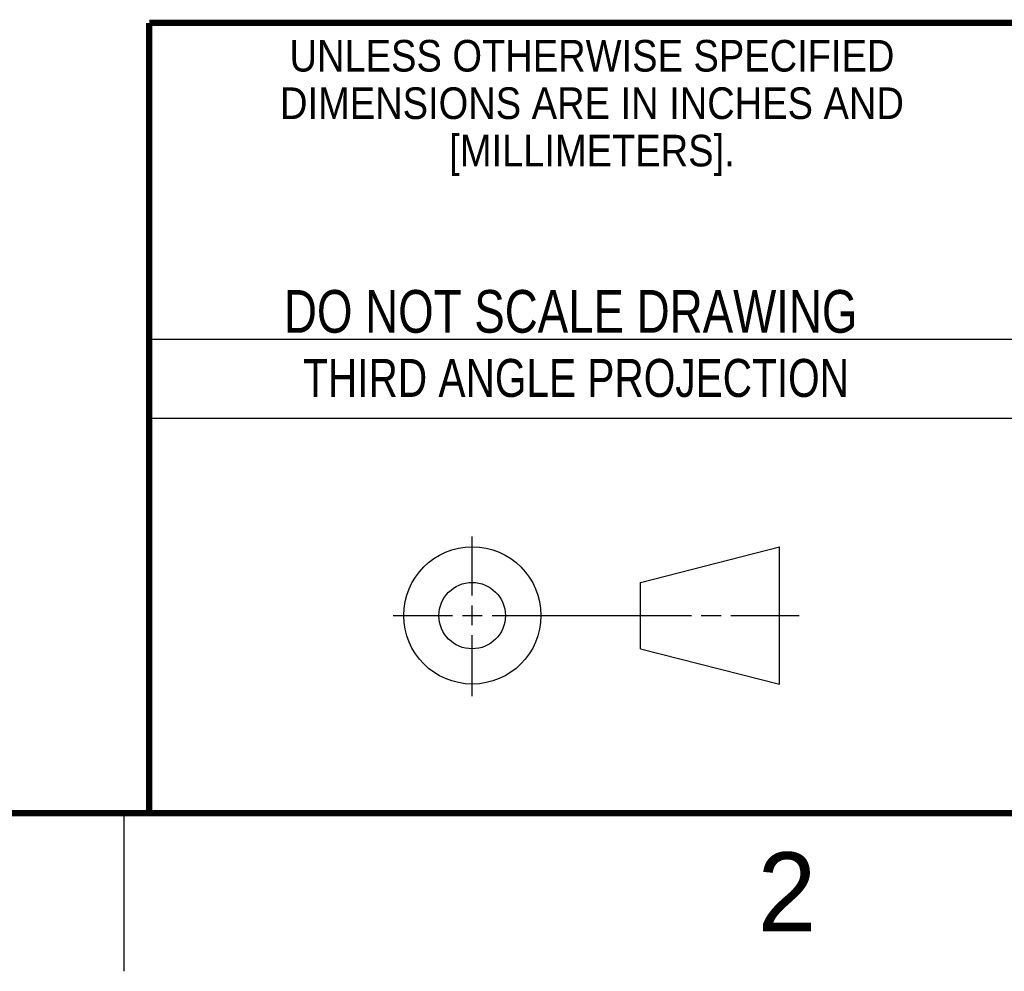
# Model space of a CAD drawing. Header units: inches. Extents: x 0 to 34, y 0 to 22.
# Tile 5 of 56: x 25.2 to 28.3, y 0 to 3. Entities that reach past the tile are written whole.
import ezdxf
from ezdxf.enums import TextEntityAlignment as Align

# ---------------------------------------------------------------- set-up
doc = ezdxf.new("R2010")
doc.units = ezdxf.units.IN
doc.header["$LTSCALE"] = 1.87
doc.header["$MEASUREMENT"] = 0
doc.layers.get('0').update_dxf_attribs({"linetype": 'CONTINUOUS'})
doc.styles.get("Standard").update_dxf_attribs({"font": 'txt', "width": 0.8})

msp = doc.modelspace()

# ---------------------------------------------------------------- linework, layer by layer
at = {"color": 2, "linetype": 'CONTINUOUS'}
for p, q in [((25.58, 2), (28.38, 2)), ((25.58, 1.75), (28.38, 1.75)), ((26.6016, 1.1882), (26.6016, 1.375)), ((26.6016, 1.0944), (26.6016, 1.1569)), ((26.3514, 1.1257), (26.5391, 1.1257)), ((26.5703, 1.1257), (26.6328, 1.1257)), ((26.6641, 1.1257), (27.2943, 1.1257)), ((27.3256, 1.1257), (27.3881, 1.1257)), ((27.4193, 1.1257), (27.6351, 1.1257)), ((26.6016, 0.8704), (26.6016, 1.0632)), ((25.5, 0.5), (25.5, 0))]:
    msp.add_line(p, q, dxfattribs=at)
at = {"color": 7, "linetype": 'CONTINUOUS'}
for p, q in [((27.1331, 1.23), (27.5726, 1.3428)), ((27.5726, 0.9086), (27.5726, 1.3428)), ((27.1331, 1.02), (27.1331, 1.23)), ((27.1331, 1.02), (27.5726, 0.9086))]:
    msp.add_line(p, q, dxfattribs=at)
at = {"color": 7, "linetype": 'CONTINUOUS', "const_width": 0.02}
for points in [[(25.58, 3), (33.5, 3)], [(25.58, 3), (25.58, 0.5)], [(0.5, 0.5), (33.5, 0.5)]]:
    msp.add_lwpolyline(points, dxfattribs=at)
at = {"color": 7, "linetype": 'CONTINUOUS'}
for centre, radius in [((26.6016, 1.1257), 0.2171), ((26.601, 1.125), 0.105)]:
    msp.add_circle(centre, radius, dxfattribs=at)

# ---------------------------------------------------------------- texts
at = {"color": 2, "linetype": 'CONTINUOUS'}
for s, height, width, p in [('UNLESS OTHERWISE SPECIFIED', 0.1, 0.9, (26.9799, 2.8459)), ('DIMENSIONS ARE IN INCHES AND', 0.1, 0.9, (26.9799, 2.6959)), ('[MILLIMETERS].', 0.1, 0.9, (26.9799, 2.5459)), ('THIRD ANGLE PROJECTION', 0.12, 0.8, (26.9296, 1.8168))]:
    msp.add_text(s, height=height, dxfattribs=dict(at, width=width)).set_placement(p, align=Align.CENTER)
at = {"color": 7, "linetype": 'CONTINUOUS', "width": 0.8}
msp.add_text('DO NOT SCALE DRAWING', height=0.135, dxfattribs=at).set_placement((26.9127, 2.0199), align=Align.CENTER)
at = {"color": 2, "linetype": 'CONTINUOUS'}
msp.add_text('2', height=0.25, dxfattribs=at).set_placement((27.5035, 0.1263))

doc.saveas('drawing.dxf')
